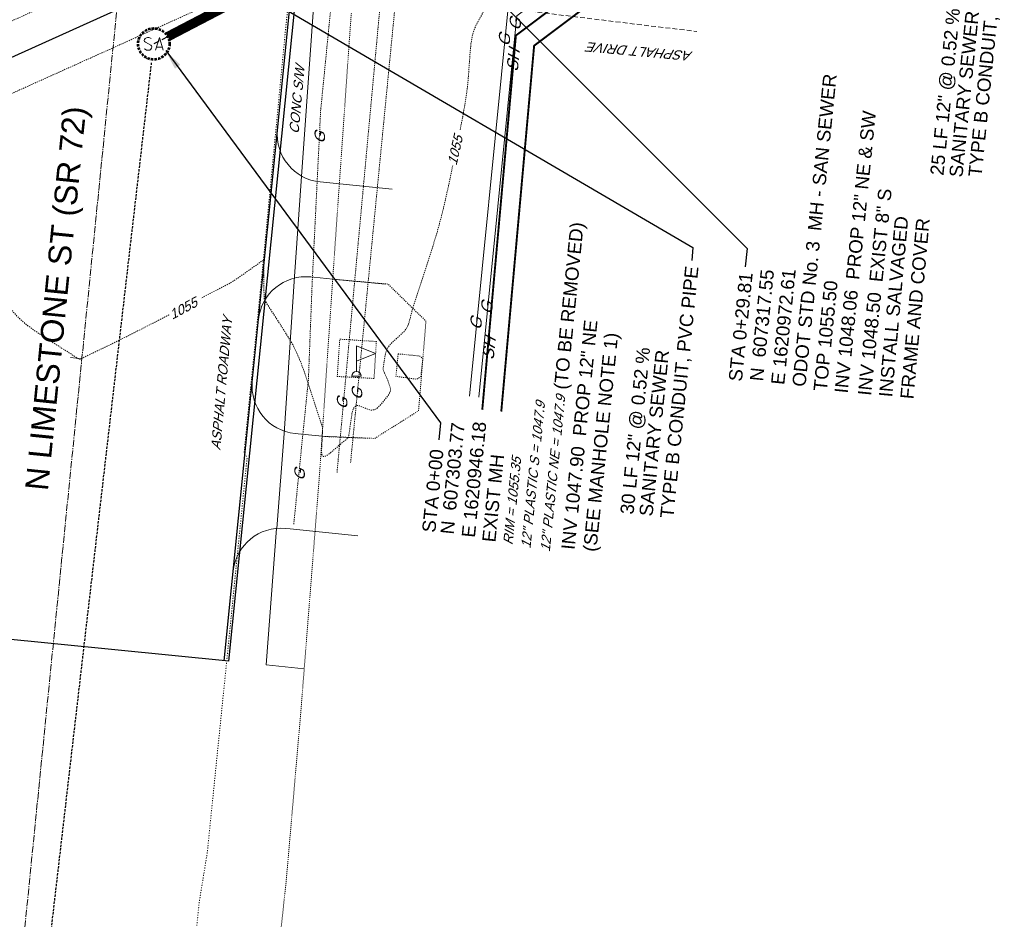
# Model space of a CAD drawing. Extents: x 1620708 to 2082925, y 607056 to 634194.
# Tile 7 of 256: x 1620932 to 1621035, y 607212 to 607306. Entities that reach past the tile are written whole.
import ezdxf

# ---------------------------------------------------------------- set-up
doc = ezdxf.new("R2010")
doc.units = 0
doc.header["$MEASUREMENT"] = 0
doc.header["$PDMODE"] = 1
for name, pattern in [('bhiddenpr', [0.1875, 0.125, -0.0625]), ('CENTER2', [1.125, 0.75, -0.125, 0.125, -0.125]), ('DASHDOTX2', [2, 1, -0.5, 0, -0.5]), ('DASHED', [0.75, 0.5, -0.25]), ('DGN Style 1', [0.16325, 0.000271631, -0.162979]), ('DGN Style 2', [0.271631, 0.162979, -0.108652]), ('DGN Style 4', [0.434882, 0.217305, -0.108652, 0.000271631, -0.108652]), ('DGN Style 5', [0.190142, 0.081489, -0.108652]), ('DGN Style 7', [0.543262, 0.244468, -0.108652, 0.081489, -0.108652]), ('esmtshex', [4.75, 0.8, -0.325, -0.325, 0.8, -0.3, 0.8, -0.3, 0.8, -0.3]), ('HIDDEN', [0.375, 0.25, -0.125]), ('HIDDEN2', [0.1875, 0.125, -0.0625])]:
    doc.linetypes.add(name, pattern=pattern)
for name, color, linetype, lineweight in [('BR_P_Gen_Approach_Slab', 30, 'Continuous', 30), ('BR_P_Gen_Approach_Slab_Hidden', 30, 'bhiddenpr', 13), ('DT_X_Contour_Major', 1, 'HIDDEN2', 9), ('GE_X_Alignment', 1, 'CENTER2', 0), ('GE_X_Alignment_100_Stations', 1, 'Continuous', 0), ('GK_Drainage_Nodes', 7, 'Continuous', 53), ('GK_Drainage_Nodes (Construction)', 7, 'Continuous', 53), ('PV_P_Drive', 230, 'Continuous', 13), ('PV_P_EOP', 2, 'Continuous', 30), ('PV_P_Walk', 241, 'Continuous', 13), ('PV_X_Curb', 120, 'DGN Style 1', 0), ('PV_X_Driveway', 1, 'DASHED', 0), ('PV_X_Parking_Lot', 7, 'DGN Style 5', 0), ('PV_X_Walk', 120, 'DGN Style 5', 0), ('RD_X_Cells', 7, 'Continuous', 0), ('RD_X_Cells (Construction)', 7, 'Continuous', 0), ('RD_X_Concrete_Pad', 9, 'DGN Style 5', 0), ('RW_X_Esmt_SH', 6, 'esmtshex', 30), ('UT_X_Gas', 40, 'HIDDEN2', 0), ('UT_X_Sanitary_Cells', 3, 'Continuous', 0)]:
    doc.layers.add(name, color=color, linetype=linetype, lineweight=lineweight)
for name, color, linetype in [('cl', 1, 'CENTER2'), ('CONST LIMITS', 2, 'DASHDOTX2'), ('E-SAN-MAIN', 2, 'HIDDEN'), ('E-SAN-TEXT', 2, 'Continuous'), ('P-PIPE', 7, 'Continuous'), ('PROP TXT', 3, 'Continuous')]:
    doc.layers.add(name, color=color, linetype=linetype)
doc.styles.add('ARIAL', font='arial.ttf')
doc.styles.add('EXIST', font='arial.ttf', dxfattribs={"oblique": 22})
doc.styles.get("Standard").update_dxf_attribs({"font": 'arial.ttf'})
doc.dimstyles.new('RWM', dxfattribs={"dimtxt": 0.125, "dimasz": 0.1875, "dimexe": 0.09375, "dimexo": 0.09375, "dimgap": 0.046875, "dimtad": 1, "dimdec": 1, "dimzin": 3, "dimdsep": 46, "dimlunit": 4, "dimtxsty": 'ARIAL', "dimcen": -0.09375, "dimclrd": 1, "dimclre": 1, "dimclrt": 256, "dimadec": 0, "dimazin": 0, "dimtfac": 1, "dimtdec": 1, "dimtmove": 1, "dimatfit": 3, "dimfxl": 1, "dimfrac": 2, "dimtzin": 3, "dimarcsym": 0})

# ---------------------------------------------------------------- blocks, each defined once
blk = doc.blocks.new('DrawLineAnnotationDirectionLength_1')
at = {"layer": 'GE_X_Alignment_100_Stations'}
blk.add_line((0, 0), (-0.06, 0), dxfattribs=at)
blk = doc.blocks.new('FLAGP')
at = {"layer": 'RD_X_Cells', "color": 1, "linetype": 'Continuous', "lineweight": 0}
for p, q in [((0, -0.055), (0, 0.08)), ((0, 0.08), (0.1, 0.04)), ((0.1, 0.04), (0, 0)), ((-0.025, -0.08), (0.025, -0.08))]:
    blk.add_line(p, q, dxfattribs=at)
blk.add_arc((0, -0.08), 0.025, 0, 180, dxfattribs=at)
at = {"layer": 'RD_X_Cells (Construction)', "color": 1, "linetype": 'Continuous', "lineweight": 30}
blk.add_point((0, 0), dxfattribs=at)
blk = doc.blocks.new('MH1D-X-SAN_1')
at = {"layer": 'GK_Drainage_Nodes (Construction)', "color": 2, "linetype": 'HIDDEN', "lineweight": 53}
blk.add_circle((0, 0), 1.64, dxfattribs=at)
at = {"layer": 'GK_Drainage_Nodes (Construction)', "color": 223, "linetype": 'DGN Style 1', "lineweight": 53}
blk.add_point((0, 2), dxfattribs=at)
at = {"layer": 'GK_Drainage_Nodes (Construction)', "color": 151, "linetype": 'DGN Style 7', "lineweight": 53}
blk.add_point((0, 0), dxfattribs=at)
at = {"layer": 'GK_Drainage_Nodes (Construction)', "color": 21, "linetype": 'DGN Style 5', "lineweight": 53}
blk.add_point((0, 0), dxfattribs=at)
at = {"layer": 'GK_Drainage_Nodes (Construction)', "color": 40, "linetype": 'DGN Style 4', "lineweight": 53}
blk.add_point((0, 0), dxfattribs=at)
at = {"layer": 'GK_Drainage_Nodes (Construction)', "color": 21, "linetype": 'DGN Style 2', "lineweight": 53}
blk.add_point((0, -2), dxfattribs=at)
at = {"layer": 'UT_X_Sanitary_Cells', "color": 2, "linetype": 'Continuous', "lineweight": 0, "flags": 128}
for points in [[(-0.27, 0.56), (-0.29, 0.58), (-0.33, 0.61), (-0.42, 0.64), (-0.53, 0.66), (-0.61, 0.66), (-0.65, 0.66), (-0.78, 0.63), (-0.89, 0.56), (-0.97, 0.48), (-0.99, 0.4), (-0.99, 0.34), (-0.97, 0.25), (-0.88, 0.18), (-0.31, -0.13), (-0.26, -0.17), (-0.24, -0.21), (-0.22, -0.27), (-0.22, -0.34), (-0.23, -0.4), (-0.24, -0.44), (-0.26, -0.49), (-0.28, -0.53), (-0.3, -0.56), (-0.34, -0.6), (-0.37, -0.62), (-0.41, -0.64), (-0.44, -0.65), (-0.53, -0.66), (-0.68, -0.66), (-0.77, -0.64), (-0.9, -0.56), (-0.99, -0.5)], [(0.17, -0.66), (0.59, 0.66), (0.99, -0.66)], [(0.89, -0.35), (0.28, -0.35)]]:
    blk.add_lwpolyline(points, dxfattribs=at)

msp = doc.modelspace()

# ---------------------------------------------------------------- linework, layer by layer
at = {"layer": 'BR_P_Gen_Approach_Slab'}
msp.add_line((1620967.571, 607318.741), (1620917.045, 607295.955), dxfattribs=at)
at = {"layer": 'BR_P_Gen_Approach_Slab_Hidden', "flags": 128}
msp.add_lwpolyline([(1620916.646, 607291.975), (1620917.444, 607299.935), (1620967.97, 607322.721), (1620967.172, 607314.76)], close=True, dxfattribs=at)
at = {"layer": 'cl'}
msp.add_line((1620972.61, 607317.554), (1620946.178, 607303.774), dxfattribs=at)
at = {"layer": 'CONST LIMITS', "ltscale": 0.3, "const_width": 0.2, "flags": 128}
msp.add_lwpolyline([(1620982.588, 607265.263), (1620986.031, 607303.591), (1621008.738, 607320.643), (1621018.67, 607430.104), (1620996.323, 607449.533), (1620997.827, 607466.275)], dxfattribs=at)
at = {"layer": 'DT_X_Contour_Major', "elevation": 1055, "flags": 128}
msp.add_lwpolyline([(1620931.858, 607322.135), (1620929.193, 607320.946), (1620927.216, 607320.065), (1620925.928, 607319.492), (1620925.328, 607319.226), (1620924.647, 607318.926), (1620924.296, 607318.771), (1620923.754, 607318.53), (1620923.02, 607318.203), (1620922.094, 607317.791), (1620919.371, 607316.576), (1620918.378, 607316.132), (1620917.441, 607315.709), (1620916.56, 607315.309), (1620915.734, 607314.93), (1620913.608, 607313.95), (1620912.893, 607313.621), (1620912.344, 607313.37), (1620911.96, 607313.197), (1620911.743, 607313.101), (1620911.383, 607312.949), (1620911.264, 607312.898), (1620911.179, 607312.861), (1620911.127, 607312.836), (1620911.107, 607312.825), (1620911.099, 607312.813), (1620911.06, 607312.793), (1620910.949, 607312.742), (1620910.766, 607312.661), (1620910.51, 607312.55), (1620909.181, 607311.971), (1620909.14, 607311.954), (1620909.12, 607311.945), (1620909.153, 607311.831), (1620909.167, 607311.787), (1620909.193, 607311.703), (1620909.233, 607311.579), (1620909.286, 607311.416), (1620909.565, 607310.563), (1620909.578, 607310.56), (1620909.615, 607310.576), (1620909.72, 607310.626), (1620909.893, 607310.709), (1620910.135, 607310.827), (1620910.87, 607311.185), (1620911.122, 607311.304), (1620911.328, 607311.391), (1620911.488, 607311.446), (1620911.601, 607311.469), (1620912.021, 607311.504), (1620911.905, 607311.334), (1620911.876, 607311.297), (1620911.839, 607311.258), (1620911.794, 607311.218), (1620911.741, 607311.177), (1620911.476, 607310.982), (1620911.415, 607310.341), (1620911.432, 607310.095), (1620911.507, 607309.631), (1620911.642, 607308.95), (1620911.835, 607308.052), (1620912.428, 607305.365), (1620912.593, 607304.44), (1620912.644, 607303.679), (1620912.58, 607303.082), (1620912.401, 607302.649), (1620911.773, 607301.715), (1620911.545, 607301.312), (1620911.332, 607300.806), (1620911.135, 607300.197), (1620910.953, 607299.484), (1620910.49, 607297.445), (1620910.3, 607296.722), (1620910.079, 607296.083), (1620909.826, 607295.526), (1620909.542, 607295.052), (1620908.743, 607293.901), (1620908.549, 607293.382), (1620908.567, 607292.689), (1620908.798, 607291.822), (1620909.24, 607290.781), (1620910.702, 607287.772), (1620911.118, 607286.744), (1620911.267, 607285.914), (1620911.151, 607285.283), (1620910.769, 607284.852), (1620909.395, 607283.966), (1620908.974, 607283.651), (1620908.741, 607283.372), (1620908.696, 607283.129), (1620908.839, 607282.92), (1620909.946, 607282.031), (1620907.282, 607276.734), (1620906.776, 607275.717), (1620906.398, 607274.935), (1620906.15, 607274.389), (1620906.03, 607274.078), (1620905.882, 607273.564), (1620905.81, 607273.316), (1620905.706, 607272.956), (1620905.568, 607272.484), (1620905.398, 607271.9), (1620904.9, 607270.196), (1620904.79, 607269.655), (1620904.834, 607269.312), (1620905.032, 607269.167), (1620905.383, 607269.219), (1620906.525, 607269.621), (1620906.925, 607269.768), (1620907.27, 607269.908), (1620907.558, 607270.041), (1620907.791, 607270.166), (1620908.339, 607270.491), (1620908.585, 607270.596), (1620908.915, 607270.666), (1620909.326, 607270.701), (1620909.821, 607270.701), (1620911.25, 607270.656), (1620911.72, 607270.642), (1620912.056, 607270.633), (1620912.26, 607270.63), (1620912.331, 607270.632), (1620912.351, 607270.653), (1620913.156, 607271.492), (1620913.34, 607271.668), (1620913.547, 607271.839), (1620913.777, 607272.003), (1620914.029, 607272.162), (1620914.733, 607272.576), (1620914.99, 607272.809), (1620915.235, 607273.199), (1620915.466, 607273.745), (1620915.683, 607274.447), (1620916.247, 607276.528), (1620916.486, 607277.324), (1620916.783, 607278.152), (1620917.136, 607279.01), (1620917.546, 607279.9), (1620918.715, 607282.316), (1620919.084, 607283.109), (1620919.313, 607283.677), (1620919.403, 607284.021), (1620919.353, 607284.14), (1620919.036, 607284.157), (1620918.943, 607284.175), (1620918.903, 607284.22), (1620918.915, 607284.289), (1620918.981, 607284.383), (1620919.226, 607284.669), (1620919.328, 607284.784), (1620919.453, 607284.917), (1620919.599, 607285.066), (1620919.767, 607285.233), (1620920.244, 607285.699), (1620920.418, 607285.851), (1620920.583, 607285.954), (1620920.738, 607286.01), (1620920.884, 607286.019), (1620921.26, 607285.978), (1620921.388, 607285.989), (1620921.49, 607286.053), (1620921.565, 607286.17), (1620921.614, 607286.34), (1620921.781, 607287.258), (1620923.998, 607285.182), (1620924.438, 607284.768), (1620924.809, 607284.416), (1620925.11, 607284.125), (1620925.341, 607283.896), (1620925.864, 607283.367), (1620926.139, 607283.044), (1620926.571, 607282.47), (1620927.161, 607281.646), (1620927.909, 607280.571), (1620930.112, 607277.371), (1620930.96, 607276.241), (1620931.849, 607275.251), (1620932.78, 607274.402), (1620933.753, 607273.693), (1620938.392, 607270.711), (1620941.976, 607272.442), (1620942.827, 607272.86), (1620943.843, 607273.371), (1620945.025, 607273.974), (1620946.372, 607274.671), (1620950.185, 607276.654), (1620951.461, 607277.317), (1620952.43, 607277.82), (1620953.093, 607278.163), (1620953.449, 607278.346), (1620953.99, 607278.62), (1620954.228, 607278.753), (1620954.539, 607278.947), (1620954.921, 607279.201), (1620955.375, 607279.517), (1620957.661, 607281.129), (1620957.71, 607281.204), (1620957.718, 607281.161), (1620957.724, 607280.999), (1620957.726, 607280.718), (1620957.724, 607280.319), (1620957.716, 607279.095), (1620957.714, 607278.671), (1620957.715, 607278.317), (1620957.718, 607278.032), (1620957.725, 607277.817), (1620957.744, 607277.337), (1620957.751, 607277.178), (1620957.757, 607277.065), (1620957.761, 607276.995), (1620957.765, 607276.97), (1620957.778, 607276.955), (1620960.226, 607273.133), (1620960.734, 607272.268), (1620961.208, 607271.31), (1620961.649, 607270.26), (1620962.055, 607269.117), (1620963.874, 607263.569), (1620963.757, 607261.146), (1620963.789, 607260.737), (1620963.935, 607260.55), (1620964.195, 607260.584), (1620964.569, 607260.839), (1620966.582, 607262.548), (1620966.947, 607265.049), (1620967.057, 607265.501), (1620967.229, 607265.785), (1620967.463, 607265.901), (1620967.761, 607265.848), (1620968.637, 607265.483), (1620968.959, 607265.404), (1620969.267, 607265.44), (1620969.562, 607265.592), (1620969.842, 607265.859), (1620970.573, 607266.725), (1620970.802, 607267.037), (1620970.942, 607267.323), (1620970.993, 607267.583), (1620970.955, 607267.817), (1620970.735, 607268.407), (1620970.655, 607268.616), (1620970.581, 607268.799), (1620970.511, 607268.956), (1620970.447, 607269.088), (1620970.283, 607269.406), (1620970.237, 607269.555), (1620970.222, 607269.761), (1620970.238, 607270.026), (1620970.285, 607270.348), (1620970.451, 607271.286), (1620970.547, 607271.63), (1620970.709, 607271.959), (1620970.937, 607272.273), (1620971.231, 607272.573), (1620972.104, 607273.352), (1620972.401, 607273.648), (1620972.636, 607273.952), (1620972.81, 607274.263), (1620972.923, 607274.582), (1620973.305, 607276.088), (1620975.411, 607282.553), (1620975.856, 607284.006), (1620976.288, 607285.595), (1620976.708, 607287.319), (1620977.116, 607289.178), (1620978.185, 607294.316), (1620978.545, 607296.128), (1620978.822, 607297.707), (1620979.017, 607299.056), (1620979.13, 607300.173), (1620979.319, 607302.842), (1620979.411, 607303.773), (1620979.544, 607304.562), (1620979.718, 607305.21), (1620979.934, 607305.716), (1620981.038, 607307.752), (1620979.526, 607310.249), (1620979.245, 607310.725), (1620979.049, 607311.082), (1620978.938, 607311.321), (1620978.912, 607311.442), (1620978.956, 607311.606), (1620979.026, 607311.719), (1620979.202, 607311.938), (1620979.486, 607312.262), (1620979.876, 607312.691), (1620981.059, 607313.975), (1620981.463, 607314.416), (1620981.79, 607314.776), (1620982.038, 607315.055), (1620982.209, 607315.252), (1620982.823, 607315.987), (1620982.97, 607317.488), (1620983.006, 607317.835), (1620983.049, 607318.236), (1620983.1, 607318.689), (1620983.159, 607319.194), (1620983.326, 607320.612), (1620983.446, 607321.183), (1620983.681, 607321.834), (1620984.03, 607322.565), (1620984.493, 607323.376), (1620986.923, 607327.344), (1620985.429, 607328.325), (1620985.203, 607328.546), (1620985.165, 607328.791), (1620985.314, 607329.058), (1620985.652, 607329.348), (1620986.804, 607330.153), (1620987.029, 607330.528), (1620986.84, 607331.05), (1620986.238, 607331.719), (1620985.222, 607332.534), (1620981.959, 607334.905), (1620980.854, 607335.76), (1620979.983, 607336.547), (1620979.348, 607337.266), (1620978.949, 607337.917), (1620978.196, 607339.563), (1620977.946, 607340.107), (1620977.759, 607340.503), (1620977.636, 607340.753), (1620977.577, 607340.856), (1620977.447, 607340.992), (1620977.849, 607341.226), (1620978.155, 607341.395), (1620978.213, 607341.428), (1620978.257, 607341.454), (1620978.285, 607341.474), (1620978.299, 607341.486), (1620978.33, 607341.529), (1620978.403, 607341.575), (1620978.416, 607341.584), (1620978.422, 607341.59), (1620978.423, 607341.595), (1620978.418, 607341.597), (1620978.382, 607341.602), (1620978.383, 607341.618), (1620978.384, 607341.649), (1620978.381, 607341.655), (1620978.371, 607341.662), (1620978.356, 607341.668), (1620978.334, 607341.675), (1620978.266, 607341.692), (1620978.235, 607341.719), (1620978.193, 607341.787), (1620978.139, 607341.896), (1620978.073, 607342.045), (1620977.742, 607342.838), (1620977.803, 607342.876), (1620977.812, 607342.882), (1620977.812, 607342.883), (1620977.805, 607342.88), (1620977.788, 607342.873), (1620977.734, 607342.846), (1620977.676, 607342.818), (1620977.546, 607342.755), (1620977.342, 607342.656), (1620977.065, 607342.521), (1620976.227, 607342.114), (1620975.952, 607341.982), (1620975.754, 607341.891), (1620975.635, 607341.841), (1620975.593, 607341.833), (1620975.584, 607341.864), (1620975.567, 607341.868), (1620975.523, 607341.856), (1620975.451, 607341.828), (1620975.352, 607341.784), (1620975.05, 607341.646), (1620974.879, 607341.564), (1620974.594, 607341.424), (1620974.193, 607341.226), (1620973.678, 607340.969), (1620972.15, 607340.206), (1620971.644, 607339.953), (1620971.27, 607339.766), (1620971.03, 607339.647), (1620970.923, 607339.594), (1620970.815, 607339.542), (1620970.758, 607339.516), (1620970.669, 607339.474), (1620970.547, 607339.418), (1620970.391, 607339.348), (1620969.934, 607339.14), (1620969.409, 607338.904), (1620968.177, 607338.354), (1620966.237, 607337.488), (1620963.59, 607336.308), (1620955.589, 607332.739), (1620952.94, 607331.558), (1620950.992, 607330.689), (1620949.746, 607330.132), (1620949.202, 607329.889), (1620948.688, 607329.657), (1620948.474, 607329.56), (1620948.218, 607329.445), (1620947.921, 607329.311), (1620947.582, 607329.158), (1620946.623, 607328.724), (1620945.932, 607328.414), (1620944.579, 607327.809), (1620942.563, 607326.909), (1620939.884, 607325.714), (1620931.858, 607322.135)], dxfattribs=at)
at = {"layer": 'E-SAN-MAIN', "flags": 128}
for points in [[(1620947.879, 607304.826), (1620967.404, 607316.901)], [(1620917.572, 607056.468), (1620945.948, 607301.787)]]:
    msp.add_lwpolyline(points, dxfattribs=at)
at = {"layer": 'GE_X_Alignment'}
msp.add_line((1620919.758, 607082.46), (1620969.644, 607579.965), dxfattribs=at)
at = {"layer": 'P-PIPE', "const_width": 1, "flags": 128}
msp.add_lwpolyline([(1620971.28, 607316.861), (1620947.635, 607304.534)], dxfattribs=at)
at = {"layer": 'PV_P_Drive'}
for p, q in [((1620971.153, 607288.555), (1620963.615, 607289.316)), ((1620962.949, 607279.332), (1620962.617, 607279.365)), ((1620962.949, 607279.332), (1620962.622, 607279.365)), ((1620961.303, 607262.925), (1620960.977, 607262.958)), ((1620960.476, 607252.958), (1620959.979, 607253.008)), ((1620960.47, 607252.959), (1620967.556, 607252.248))]:
    msp.add_line(p, q, dxfattribs=at)
at = {"layer": 'PV_P_Drive', "flags": 128}
for points in [[(1620962.949, 607279.332), (1620964.926, 607279.134), (1620970.461, 607278.62)], [(1620961.303, 607262.925), (1620963.813, 607262.674), (1620968.314, 607262.466)]]:
    msp.add_lwpolyline(points, dxfattribs=at)
at = {"layer": 'PV_P_Drive', "extrusion": (0, 0, -1)}
for centre in [(-1620964.114, 607294.291), (-1620961.476, 607267.933)]:
    msp.add_arc(centre, 5, 275.72601, 5.72601, dxfattribs=at)
at = {"layer": 'PV_P_Drive'}
for centre in [(1620962.119, 607274.39), (1620959.48, 607248.033)]:
    msp.add_arc(centre, 5, 84.27399, 174.27399, dxfattribs=at)
at = {"layer": 'PV_P_EOP'}
for p, q in [((1620954.057, 607239.099), (1620961.798, 607316)), ((1620958.089, 607284.314), (1620961.241, 607315.749)), ((1620953.56, 607239.149), (1620958.089, 607284.316)), ((1620954.057, 607239.099), (1620916.901, 607242.825))]:
    msp.add_line(p, q, dxfattribs=at)
at = {"layer": 'PV_P_Walk'}
for p, q in [((1620960.056, 607303.933), (1620959.94, 607302.777)), ((1620959.038, 607253.013), (1620957.944, 607238.709)), ((1620961.941, 607238.309), (1620957.944, 607238.709))]:
    msp.add_line(p, q, dxfattribs=at)
at = {"layer": 'PV_P_Walk', "flags": 128}
msp.add_lwpolyline([(1620963.311, 607313.008), (1620961.631, 607289.394), (1620960.935, 607279.408), (1620959.823, 607262.956), (1620959.084, 607252.993)], dxfattribs=at)
at = {"layer": 'PV_X_Curb', "flags": 128}
msp.add_lwpolyline([(1620939.332, 607102.063), (1620940.92, 607116.93), (1620943.188, 607137.616), (1620946.023, 607165.474), (1620950.933, 607213.826), (1620951.781, 607219.034), (1620954.204, 607242.887), (1620955.954, 607260.46), (1620955.639, 607260.961), (1620957.386, 607278.266), (1620959.986, 607305.333), (1620962.059, 607324.616), (1620962.544, 607330.827), (1620963.006, 607334.405)], dxfattribs=at)
at = {"layer": 'PV_X_Driveway', "flags": 128}
msp.add_lwpolyline([(1621002.593, 607315.046), (1620999.113, 607315.635), (1620991.609, 607316.424), (1620986.888, 607316.714), (1620983.819, 607316.237), (1620979.169, 607315.067), (1620975.623, 607313.708), (1620972.503, 607311.968), (1620971.303, 607311.314), (1620971.133, 607310.767), (1620970.998, 607310.152), (1620970.836, 607309.27), (1620973.891, 607308.622), (1620999.551, 607305.497), (1621003.075, 607305.092)], dxfattribs=at)
at = {"layer": 'PV_X_Parking_Lot', "flags": 128}
msp.add_lwpolyline([(1620965.181, 607279.099), (1620970.721, 607278.612), (1620974.695, 607274.73), (1620973.922, 607265.339), (1620969.322, 607262.443), (1620963.991, 607262.647)], dxfattribs=at)
at = {"layer": 'PV_X_Walk', "flags": 128}
msp.add_lwpolyline([(1620969.062, 607336.562), (1620968.589, 607330.375), (1620966.698, 607304.551), (1620964.9, 607278.766), (1620963.538, 607258.602), (1620961.586, 607233.799), (1620960.057, 607216.112), (1620957.241, 607190.033), (1620954.733, 607165.096), (1620951.631, 607137.75), (1620949.262, 607111.361), (1620945.919, 607074.816)], dxfattribs=at)
at = {"layer": 'RD_X_Concrete_Pad', "flags": 128}
for points in [[(1620965.406, 607268.936), (1620969.26, 607268.726), (1620969.5, 607272.601), (1620965.662, 607272.844)], [(1620971.784, 607271.302), (1620971.55, 607268.942), (1620973.75, 607268.649), (1620974.165, 607268.933), (1620974.359, 607270.785), (1620974.05, 607271.074)]]:
    msp.add_lwpolyline(points, close=True, dxfattribs=at)
at = {"layer": 'RW_X_Esmt_SH', "linetype": 'DASHED', "const_width": 0.2, "flags": 128}
msp.add_lwpolyline([(1620980.596, 607265.442), (1620984.119, 607304.656), (1621006.826, 607321.708), (1621016.586, 607429.266), (1620994.239, 607448.694), (1620995.835, 607466.454)], dxfattribs=at)
at = {"layer": 'UT_X_Gas', "linetype": 'Continuous', "flags": 128}
for points in [[(1620979.245, 607266.873), (1620983.292, 607307.238), (1621004.273, 607323.089), (1621013.932, 607427.066), (1620986.357, 607451.478), (1620986.954, 607457.429)], [(1620980.226, 607266.775), (1620984.23, 607306.711), (1621005.214, 607322.565), (1621014.961, 607427.473), (1620987.389, 607451.882), (1620987.935, 607457.33)]]:
    msp.add_lwpolyline(points, dxfattribs=at)
at = {"layer": 'UT_X_Gas', "flags": 128}
msp.add_lwpolyline([(1620994.847, 607333.383), (1620979.393, 607331.497), (1620967.373, 607329.971), (1620965.294, 607313.292), (1620963.66, 607296.759), (1620962.775, 607278.77), (1620962.376, 607268.552), (1620960.832, 607253.355)], dxfattribs=at)

# ---------------------------------------------------------------- block references
at = {"layer": 'GE_X_Alignment_100_Stations', "xscale": 20, "yscale": 20, "zscale": 20, "rotation": 354.2739854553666}
msp.add_blockref('DrawLineAnnotationDirectionLength_1', (1620938.643, 607270.795), dxfattribs=at)
at = {"layer": 'GK_Drainage_Nodes', "color": 21, "linetype": 'DGN Style 2', "lineweight": 53}
msp.add_blockref('MH1D-X-SAN_1', (1620946.178, 607303.774), dxfattribs=at)
at = {"layer": 'RD_X_Cells', "color": 1, "linetype": 'Continuous', "lineweight": 0, "xscale": 20, "yscale": 20, "zscale": 20}
msp.add_blockref('FLAGP', (1620967.421, 607270.552), dxfattribs=at)

# ---------------------------------------------------------------- texts
at = {"layer": 'E-SAN-TEXT', "style": 'EXIST', "oblique": 22}
for s, rotation, p in [('ASPHALT DRIVE', 174.86724, (1621002.675, 607302.973)), ('CONC S/W', 84.86724, (1620961.352, 607294.298)), ('ASPHALT ROADWAY', 84.86724, (1620953.153, 607261.181)), ('12" PLASTIC NE = 1047.9', 84.27399, (1620987.668, 607250.514)), ('12" PLASTIC S = 1047.9', 84.27399, (1620985.642, 607250.858)), ('RIM = 1055.35', 84.27399, (1620983.769, 607251.234))]:
    msp.add_text(s, height=1, rotation=rotation, dxfattribs=at).set_placement(p)
at = {"layer": 'PROP TXT'}
for s, height, rotation, p in [('TYPE B CONDUIT, PVC PIPE', 1.4, 84.27399, (1621032.908, 607289.795, 416.667)), ('25 LF 12" @ 0.52 %%% ', 1.4, 84.27399, (1621028.913, 607289.95, 416.667)), ('SANITARY SEWER', 1.4, 84.27399, (1621030.905, 607289.75, 416.667)), ('ODOT STD No. 3  MH - SAN SEWER', 1.4, 84.27399, (1621014.455, 607267.807, 416.667)), ('INV 1048.06  PROP 12" NE & SW', 1.4, 84.27399, (1621018.887, 607267.121)), ('N LIMESTONE ST (SR 72)', 2.4, 84.27399, (1620935.075, 607256.893)), ('INV 1048.50  EXIST 8" S', 1.4, 84.27399, (1621021.335, 607266.875)), ('(TO BE REMOVED)', 1.4, 84.27399, (1620989.484, 607267.515)), ('INSTALL SALVAGED', 1.4, 84.86724, (1621023.543, 607266.717)), ('FRAME AND COVER', 1.4, 84.86724, (1621025.783, 607266.516)), ('STA 0+29.81', 1.4, 84.27399, (1621007.797, 607268.359)), ('TYPE B CONDUIT, PVC PIPE', 1.4, 84.27399, (1621000.617, 607254.038, 416.667)), ('TOP 1055.50', 1.4, 84.27399, (1621016.686, 607267.341)), ('30 LF 12" @ 0.52 %%% ', 1.4, 84.27399, (1620996.438, 607254.434, 416.667)), ('INV 1047.90  PROP 12" NE', 1.4, 84.27399, (1620990.266, 607250.732)), ('(SEE MANHOLE NOTE 1)', 1.4, 84.27399, (1620992.548, 607250.527)), ('SANITARY SEWER', 1.4, 84.27399, (1620998.43, 607254.234, 416.667)), ('N  607303.77', 1.4, 84.27399, (1620977.594, 607252.345)), ('E 1620946.18', 1.4, 84.27399, (1620979.819, 607252.008)), ('STA 0+00', 1.4, 84.27399, (1620975.674, 607252.531)), ('EXIST MH ', 1.4, 84.27399, (1620981.97, 607251.519))]:
    msp.add_text(s, height=height, rotation=rotation, dxfattribs=at).set_placement(p)
at = {"layer": 'PROP TXT', "char_height": 1.4, "attachment_point": 5, "rotation": 84.27399}
for s, insert in [('N  607317.55', (1621009.909, 607274.299)), ('E 1620972.61', (1621012.157, 607274.142))]:
    msp.add_mtext(s, dxfattribs=dict(at, insert=insert))
at = {"layer": 'RW_X_Esmt_SH', "linetype": 'DASHED', "style": 'EXIST', "oblique": 22}
for p in [(1620984.312, 607300.817), (1620981.782, 607270.625)]:
    msp.add_text('SH', height=1.2, rotation=84.27399, dxfattribs=at).set_placement(p)
at = {"layer": 'UT_X_Gas', "style": 'EXIST', "oblique": 22}
for height, p in [(1.2, (1620984.571, 607305.12)), (1.2, (1620983.442, 607303.466)), (1.133, (1620964.061, 607293.285)), (1.2, (1620981.6, 607275.401)), (1.2, (1620980.47, 607273.746)), (1.133, (1620967.959, 607266.432)), (1.133, (1620966.403, 607265.448)), (1.133, (1620961.946, 607257.972))]:
    msp.add_text('G', height=height, rotation=84.86724, dxfattribs=at).set_placement(p)

# ---------------------------------------------------------------- leaders
at = {"layer": 'PROP TXT'}
msp.add_leader([(1620947.425, 607303.076), (1620976.215, 607264.089), (1620976.037, 607262.309)], dimstyle='RWM', override={"dimscale": 11.2, "dimdec": 2, "dimlunit": 2, "dimclrd": 2, "dimclre": 2, "dimclrt": 2, "dimtdec": 2}, dxfattribs=at)

# ---------------------------------------------------------------- next in the draw order: texts
at = {"layer": 'DT_X_Contour_Major', "char_height": 1, "width": 3.74171, "attachment_point": 1, "style": 'EXIST', "bg_fill": 3, "box_fill_scale": 1, "bg_fill_color": 256, "bg_fill_transparency": 0}
for insert, rotation in [((1620976.922, 607291.199, 1055), 77.27248), ((1620947.635, 607275.746, 1055), 28.46515)]:
    msp.add_mtext('1055', dxfattribs=dict(at, insert=insert, rotation=rotation))

# ---------------------------------------------------------------- next in the draw order: linework, layer by layer
at = {"layer": 'UT_X_Gas', "flags": 128}
for points in [[(1620965.378, 607258.871), (1620978.677, 607403.019), (1620975.368, 607426.044), (1620978.581, 607457.975)], [(1620966.799, 607259.917), (1620980.763, 607403.262), (1620977.468, 607430.35), (1620980.197, 607457.949)]]:
    msp.add_lwpolyline(points, dxfattribs=at)

# ---------------------------------------------------------------- next in the draw order: leaders
at = {"layer": 'PROP TXT'}
for points, override in [([(1620974.506, 607316.217), (1621008.347, 607282.341), (1621008.156, 607280.438)], {"dimscale": 11.2, "dimgap": 0.046875, "dimtad": 0, "dimdec": 2, "dimlunit": 2, "dimclrd": 2, "dimclre": 2, "dimclrt": 2, "dimtdec": 2}), ([(1620957.361, 607308.933), (1621002.676, 607282.444), (1621002.539, 607281.074)], {"dimscale": 11.2, "dimdec": 2, "dimlunit": 2, "dimclrd": 2, "dimclre": 2, "dimclrt": 2, "dimtdec": 2})]:
    msp.add_leader(points, dimstyle='RWM', override=override, dxfattribs=at)

doc.saveas('drawing.dxf')
